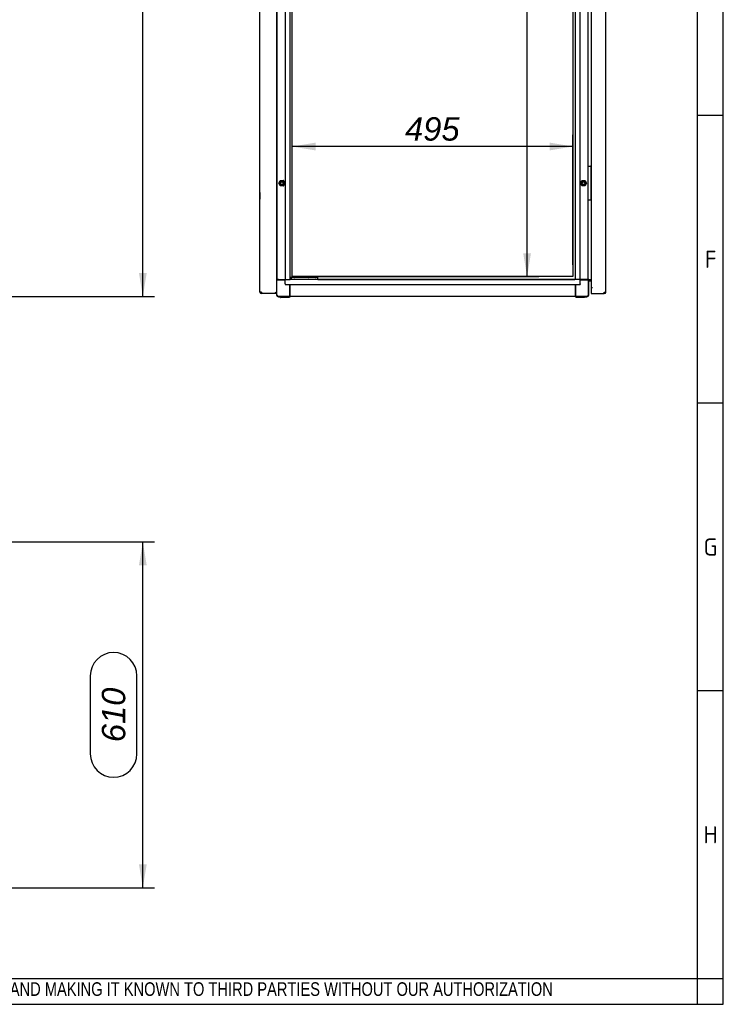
# Model space of a CAD drawing. Extents: x -12 to 412, y 11 to 308.
# Tile 7 of 11: x 329 to 412, y 11 to 127. Entities that reach past the tile are written whole.
import ezdxf
from ezdxf.lldxf.tags import DXFTag

# ---------------------------------------------------------------- set-up
doc = ezdxf.new("R2010")
doc.units = 0
doc.layers.get('0').update_dxf_attribs({"linetype": 'CONTINUOUS'})
for name, color, linetype in [('_TRANSLATION', 7, 'CONTINUOUS'), ('AE00198_03', 7, 'CONTINUOUS'), ('AE00219_00', 7, 'CONTINUOUS'), ('AE00219_03', 7, 'CONTINUOUS'), ('AE00368_00', 7, 'CONTINUOUS'), ('AE00500_10', 7, 'CONTINUOUS'), ('DEFAULT', 7, 'CONTINUOUS'), ('DV3__TRANSLATION', 7, 'CONTINUOUS'), ('F0000000_08', 7, 'CONTINUOUS'), ('F0000000_96', 7, 'CONTINUOUS'), ('F0000000_97', 7, 'CONTINUOUS'), ('F0000000_98', 7, 'CONTINUOUS'), ('M0000000_06', 7, 'CONTINUOUS'), ('M0000000_29', 7, 'CONTINUOUS'), ('M0000000_39', 7, 'CONTINUOUS'), ('M0000000_40', 7, 'CONTINUOUS'), ('M0000000_52', 7, 'CONTINUOUS'), ('M0000000_57', 7, 'CONTINUOUS')]:
    doc.layers.add(name, color=color, linetype=linetype)
doc.styles.add('SEACAD_ARIAL', font='arial.ttf')
doc.styles.add('SEACAD_ARIALI', font='ariali.ttf')
tags = doc.linetypes.add('CENTER2', pattern=[28.575, 19.05, -3.175, 3.175, -3.175]).pattern_tags.tags
tags[10:11] = [DXFTag(74, 4), DXFTag(75, 0), DXFTag(340, '0'), DXFTag(46, 0.0), DXFTag(50, 0.0), DXFTag(44, 0.0), DXFTag(45, 0.0)]
tags[8:9] = [DXFTag(74, 4), DXFTag(75, 0), DXFTag(340, '0'), DXFTag(46, 0.0), DXFTag(50, 0.0), DXFTag(44, 0.0), DXFTag(45, 0.0)]
tags[6:7] = [DXFTag(74, 4), DXFTag(75, 0), DXFTag(340, '0'), DXFTag(46, 0.0), DXFTag(50, 0.0), DXFTag(44, 0.0), DXFTag(45, 0.0)]
tags[4:5] = [DXFTag(74, 4), DXFTag(75, 0), DXFTag(340, '0'), DXFTag(46, 0.0), DXFTag(50, 0.0), DXFTag(44, 0.0), DXFTag(45, 0.0)]
doc.dimstyles.new('ISO', dxfattribs={"dimtxt": 2.75, "dimasz": 2.75, "dimexe": 1.375, "dimexo": 1.375, "dimgap": 0.6875, "dimtad": 1, "dimdec": 1, "dimlfac": 15, "dimtxsty": 'SEACAD_ARIAL', "dimblk1": '_SE_FILLED', "dimblk2": '_SE_FILLED', "dimsah": 1, "dimcen": 1.375, "dimazin": 3, "dimtfac": 0.7, "dimtdec": 3, "dimtmove": 0, "dimatfit": 3})

# ---------------------------------------------------------------- blocks, each defined once
blk = doc.blocks.new('SE2')
at = {"layer": 'AE00198_03', "color": 7, "linetype": 'CONTINUOUS'}
for p, q in [((396.56, 109.36), (396.52, 109.36)), ((396.52, 108.66), (396.56, 108.66)), ((396.56, 106.36), (396.52, 106.36)), ((396.52, 105.66), (396.56, 105.66))]:
    blk.add_line(p, q, dxfattribs=at)
at = {"layer": 'AE00219_00', "color": 7, "linetype": 'CONTINUOUS'}
for p, q in [((361.87, 96.21), (361.89, 96.19)), ((362.29, 96.19), (361.89, 96.19)), ((361.89, 96.19), (361.89, 96.18)), ((362.29, 96.19), (362.31, 96.21)), ((362.29, 96.18), (362.29, 96.19)), ((363.53, 96.21), (363.56, 96.19)), ((363.96, 96.19), (363.56, 96.19)), ((363.56, 96.19), (363.56, 96.18)), ((363.96, 96.19), (363.98, 96.21)), ((363.96, 96.18), (363.96, 96.19))]:
    blk.add_line(p, q, dxfattribs=at)
at = {"layer": 'AE00219_03', "color": 7, "linetype": 'CONTINUOUS'}
for p, q in [((357.61, 106.41), (357.61, 105.61)), ((357.62, 106.41), (357.61, 106.41)), ((357.61, 105.61), (357.62, 105.61)), ((357.61, 94.78), (357.61, 95.58)), ((357.62, 95.58), (357.61, 95.58)), ((357.61, 94.78), (357.62, 94.78))]:
    blk.add_line(p, q, dxfattribs=at)
at = {"layer": 'AE00368_00', "color": 7, "linetype": 'CONTINUOUS'}
for p, q in [((361.41, 96.21), (361.41, 96.18)), ((362.77, 96.18), (362.77, 96.21)), ((363.08, 96.21), (363.08, 96.18)), ((364.44, 96.21), (364.39, 96.21)), ((364.44, 96.18), (364.44, 96.21))]:
    blk.add_line(p, q, dxfattribs=at)
for centre, start, end in [((361.66, 96.17), 16.6015, 90), ((362.52, 96.17), 90, 163.3985), ((363.33, 96.17), 16.6015, 90), ((364.18, 96.17), 90, 163.3985)]:
    blk.add_arc(centre, 0.0467, start, end, dxfattribs=at)
at = {"layer": 'AE00500_10', "color": 7, "linetype": 'CONTINUOUS'}
for p, q in [((359.59, 109.33), (359.62, 109.33)), ((359.62, 108.7), (359.59, 108.7)), ((359.83, 107.52), (360.01, 107.83)), ((359.9, 107.51), (360.05, 107.76)), ((360.01, 107.83), (360.37, 107.83)), ((360.05, 107.76), (360.33, 107.76)), ((360.33, 107.76), (360.48, 107.51)), ((360.37, 107.83), (360.55, 107.52)), ((395.3, 107.52), (395.47, 107.83)), ((395.37, 107.51), (395.51, 107.76)), ((395.48, 107.83), (395.84, 107.83)), ((395.51, 107.76), (395.8, 107.76)), ((395.8, 107.76), (395.94, 107.51)), ((395.84, 107.83), (396.02, 107.52)), ((360.01, 107.2), (359.83, 107.51)), ((360.05, 107.26), (359.9, 107.51)), ((360.37, 107.2), (360.01, 107.2)), ((360.33, 107.26), (360.05, 107.26)), ((360.48, 107.51), (360.33, 107.26)), ((360.55, 107.51), (360.37, 107.2)), ((395.47, 107.2), (395.3, 107.51)), ((395.51, 107.26), (395.37, 107.51)), ((395.84, 107.2), (395.48, 107.2)), ((395.8, 107.26), (395.51, 107.26)), ((395.94, 107.51), (395.8, 107.26)), ((396.02, 107.51), (395.84, 107.2)), ((359.59, 106.33), (359.62, 106.33)), ((359.62, 105.7), (359.59, 105.7))]:
    blk.add_line(p, q, dxfattribs=at)
for centre in [(360.19, 107.51), (395.66, 107.51)]:
    blk.add_circle(centre, 0.164, dxfattribs=at)
for centre, radius, start, end in [((360.19, 107.51), 0.2, 75, 15), ((360.01, 107.82), 0.00333, 90, 150), ((360.37, 107.82), 0.00333, 30, 90), ((395.66, 107.51), 0.2, 75, 15), ((395.48, 107.82), 0.00333, 90, 150), ((395.84, 107.82), 0.00333, 30, 90), ((359.83, 107.51), 0.00333, 150, 210), ((360.01, 107.2), 0.00333, 210, 270), ((360.37, 107.2), 0.00333, 270, 330), ((360.55, 107.51), 0.00333, 330, 30), ((395.3, 107.51), 0.00333, 150, 210), ((395.48, 107.2), 0.00333, 210, 270), ((395.84, 107.2), 0.00333, 270, 330), ((396.01, 107.51), 0.00333, 330, 30)]:
    blk.add_arc(centre, radius, start, end, dxfattribs=at)
at = {"layer": 'DV3__TRANSLATION', "color": 7, "linetype": 'CENTER2'}
for p, q in [((361.42, 96.51), (361.42, 211.85)), ((394.42, 211.85), (394.42, 96.51)), ((394.42, 96.51), (361.42, 96.51))]:
    blk.add_line(p, q, dxfattribs=at)
at = {"layer": 'F0000000_08', "color": 7, "linetype": 'CONTINUOUS'}
for p, q in [((396.22, 105.55), (396.22, 109.48)), ((396.26, 109.51), (396.29, 109.51)), ((396.29, 109.51), (396.46, 109.51)), ((396.46, 109.51), (396.49, 109.51)), ((396.49, 109.51), (396.5, 109.51)), ((396.51, 109.51), (396.5, 109.51)), ((396.52, 109.48), (396.52, 105.55)), ((396.53, 109.5), (396.56, 109.47)), ((396.29, 105.51), (396.26, 105.51)), ((396.46, 105.51), (396.29, 105.51)), ((396.49, 105.51), (396.46, 105.51)), ((396.5, 105.51), (396.49, 105.51)), ((396.56, 105.56), (396.53, 105.53))]:
    blk.add_line(p, q, dxfattribs=at)
for centre, start, end in [((396.26, 109.48), 90, 180), ((396.49, 109.48), 0, 90), ((396.51, 109.48), 36.8699, 90), ((396.26, 105.55), 180, 270), ((396.49, 105.55), 270, 0), ((396.51, 105.55), 270, 323.1301)]:
    blk.add_arc(centre, 0.0333, start, end, dxfattribs=at)
at = {"layer": 'F0000000_96', "color": 7, "linetype": 'CONTINUOUS'}
for p, q in [((357.62, 94.7), (357.62, 213.66)), ((359.59, 94.61), (359.59, 213.75)), ((357.81, 94.7), (357.62, 94.7)), ((357.62, 94.62), (357.64, 94.64)), ((359.49, 94.51), (357.81, 94.51)), ((357.81, 94.51), (357.81, 94.51)), ((359.49, 94.61), (359.4, 94.7)), ((359.49, 94.61), (359.4, 94.7)), ((359.49, 94.51), (359.49, 94.61)), ((359.59, 94.61), (359.49, 94.61)), ((359.59, 94.61), (359.49, 94.61)), ((359.59, 94.51), (359.49, 94.51)), ((359.59, 94.51), (359.59, 94.61))]:
    blk.add_line(p, q, dxfattribs=at)
for centre, radius, start, end in [((357.81, 94.7), 0.187, 180, 270), ((369.41, 94.69), 11.6, 179.9482, 180.8703)]:
    blk.add_arc(centre, radius, start, end, dxfattribs=at)
at = {"layer": 'F0000000_97', "color": 7, "linetype": 'CONTINUOUS'}
for p, q in [((396.56, 213.18), (396.56, 95.18)), ((398.29, 94.7), (398.29, 213.66)), ((396.71, 95.18), (396.56, 95.18)), ((396.56, 95.18), (396.56, 94.7)), ((396.71, 95.18), (396.56, 95.18)), ((396.71, 95.18), (396.71, 95.18)), ((396.71, 95.18), (396.71, 95.18)), ((396.56, 94.7), (396.56, 94.51)), ((396.56, 94.51), (398.1, 94.51)), ((398.1, 94.7), (398.29, 94.7)), ((398.1, 94.51), (398.1, 94.51))]:
    blk.add_line(p, q, dxfattribs=at)
for centre, radius, start, end in [((386.5, 94.69), 11.6, 359.1297, 0.0518), ((398.1, 94.7), 0.187, 270.0021, 359.9979)]:
    blk.add_arc(centre, radius, start, end, dxfattribs=at)
at = {"layer": 'F0000000_98', "color": 7, "linetype": 'CONTINUOUS'}
blk.add_open_spline([(396.56, 94.7), (396.56, 94.69), (396.56, 94.68), (396.56, 94.67)], degree=3, dxfattribs=at)
at = {"layer": 'M0000000_06', "color": 7, "linetype": 'CONTINUOUS'}
for p, q in [((359.79, 96.18), (359.59, 96.18)), ((359.79, 96.11), (359.59, 96.11)), ((359.62, 94.35), (359.62, 96.11)), ((359.79, 96.18), (360.59, 96.18)), ((360.59, 96.11), (359.79, 96.11)), ((396.06, 96.18), (395.26, 96.18)), ((396.06, 96.11), (395.26, 96.11)), ((396.27, 96.18), (396.06, 96.18)), ((396.27, 96.11), (396.06, 96.11)), ((396.22, 96.11), (396.22, 94.35)), ((396.27, 96.11), (396.27, 96.18)), ((396.27, 94.35), (396.27, 96.11)), ((361.12, 94.35), (361.12, 95.58)), ((361.19, 94.35), (361.19, 95.58)), ((394.66, 95.58), (394.66, 94.35)), ((394.72, 95.58), (394.72, 94.35)), ((359.57, 94.61), (359.57, 94.61)), ((359.57, 94.51), (359.57, 94.35)), ((361.12, 94.18), (359.79, 94.18)), ((359.79, 94.13), (360.06, 94.13)), ((360.06, 94.06), (360.06, 94.18)), ((360.19, 94.05), (360.07, 94.05)), ((360.92, 94.05), (360.19, 94.05)), ((361.04, 94.05), (360.92, 94.05)), ((361.06, 94.06), (361.06, 94.18)), ((361.06, 94.13), (361.12, 94.13)), ((361.12, 94.13), (361.12, 94.35)), ((361.12, 94.13), (361.19, 94.13)), ((361.19, 94.13), (361.19, 94.35)), ((394.66, 94.35), (394.66, 94.13)), ((394.72, 94.13), (394.66, 94.13)), ((394.72, 94.35), (394.72, 94.13)), ((396.06, 94.18), (394.72, 94.18)), ((394.72, 94.13), (394.79, 94.13)), ((394.79, 94.06), (394.79, 94.18)), ((394.92, 94.05), (394.81, 94.05)), ((395.66, 94.05), (394.92, 94.05)), ((395.77, 94.05), (395.66, 94.05)), ((395.79, 94.06), (395.79, 94.18)), ((395.79, 94.13), (396.06, 94.13))]:
    blk.add_line(p, q, dxfattribs=at)
for centre, radius, start, end in [((359.79, 94.35), 0.217, 180, 270), ((359.79, 94.35), 0.167, 180, 270), ((360.07, 94.06), 0.0167, 180, 270), ((361.04, 94.06), 0.0167, 270, 0), ((394.81, 94.06), 0.0167, 180, 270), ((395.77, 94.06), 0.0167, 270, 0), ((396.06, 94.35), 0.167, 270, 0), ((396.06, 94.35), 0.217, 270, 0)]:
    blk.add_arc(centre, radius, start, end, dxfattribs=at)
at = {"layer": 'M0000000_29', "color": 7, "linetype": 'CONTINUOUS'}
for p, q in [((359.62, 212.18), (359.62, 96.18)), ((360.59, 212.18), (360.59, 96.18)), ((361.19, 96.18), (361.19, 212.18)), ((394.66, 212.18), (394.66, 96.18)), ((395.26, 96.18), (395.26, 212.18)), ((396.22, 109.48), (396.22, 133.88)), ((396.22, 96.18), (396.22, 105.55)), ((360.67, 96.18), (360.59, 96.18)), ((360.67, 96.18), (360.94, 96.18)), ((360.94, 96.18), (361.19, 96.18)), ((394.9, 96.18), (394.66, 96.18)), ((395.17, 96.18), (394.9, 96.18)), ((395.26, 96.18), (395.17, 96.18)), ((396.27, 96.18), (396.31, 96.18)), ((396.31, 96.18), (396.56, 96.18))]:
    blk.add_line(p, q, dxfattribs=at)
at = {"layer": 'M0000000_39', "color": 7, "linetype": 'CONTINUOUS'}
for p, q in [((360.59, 95.93), (360.59, 96.18)), ((394.66, 96.18), (361.19, 96.18)), ((395.26, 95.93), (395.26, 96.18)), ((360.59, 95.66), (360.59, 95.93)), ((360.59, 95.66), (360.59, 95.58)), ((360.59, 95.58), (395.26, 95.58)), ((395.26, 95.66), (395.26, 95.93)), ((395.26, 95.66), (395.26, 95.58)), ((394.66, 94.18), (361.19, 94.18))]:
    blk.add_line(p, q, dxfattribs=at)
at = {"layer": 'M0000000_40', "color": 7, "linetype": 'CONTINUOUS'}
for p in [(364.44, 96.18), (394.64, 96.18)]:
    blk.add_line(p, (394.64, 96.18), dxfattribs=at)
at = {"layer": 'M0000000_52', "color": 7, "linetype": 'CONTINUOUS'}
for p, q in [((396.36, 96.1), (396.27, 96.1)), ((396.36, 96.18), (396.36, 96.1)), ((396.36, 96.1), (396.56, 96.1)), ((396.36, 96.09), (396.36, 96.01)), ((396.56, 96.09), (396.36, 96.09)), ((396.36, 96.01), (396.56, 96.01))]:
    blk.add_line(p, q, dxfattribs=at)
for radius, end in [(0.213, 112.9934), (0.133, 128.6822)]:
    blk.add_arc((396.36, 95.88), radius, 90, end, dxfattribs=at)
at = {"layer": 'M0000000_57', "color": 7, "linetype": 'CONTINUOUS'}
for p, q in [((361.32, 96.41), (361.19, 96.41)), ((361.29, 96.38), (361.29, 96.25)), ((361.29, 96.21), (361.32, 96.21)), ((361.62, 96.41), (361.32, 96.41)), ((361.32, 96.21), (361.62, 96.21)), ((364.09, 96.41), (361.62, 96.41)), ((361.62, 96.21), (364.09, 96.21)), ((364.39, 96.41), (364.09, 96.41)), ((364.09, 96.21), (364.39, 96.21)), ((364.42, 96.25), (364.42, 96.38)), ((364.42, 96.21), (364.42, 96.25))]:
    blk.add_line(p, q, dxfattribs=at)
for centre, start, end in [((361.32, 96.38), 90, 180), ((361.32, 96.25), 180, 270), ((364.39, 96.38), 0, 90), ((364.39, 96.25), 270, 0)]:
    blk.add_arc(centre, 0.0333, start, end, dxfattribs=at)
blk = doc.blocks.new('DMBLK82')
at = {"layer": '_TRANSLATION', "linetype": 'CONTINUOUS'}
for points in [[(344.31, 211.66), (343.86, 214.41), (343.4, 211.66)], [(344.31, 96.93), (343.4, 96.93), (343.86, 94.18)]]:
    blk.add_hatch(color=7, dxfattribs=at).paths.add_polyline_path(points)
at = {"layer": '_TRANSLATION', "color": 7, "linetype": 'CONTINUOUS'}
for p, q in [((326.96, 214.41), (345.23, 214.41)), ((343.86, 94.18), (343.86, 214.41)), ((337.67, 159.95), (337.67, 148.64)), ((343.17, 148.64), (343.17, 159.95)), ((325.42, 94.18), (345.23, 94.18))]:
    blk.add_line(p, q, dxfattribs=at)
for centre, start, end in [((340.42, 159.95), 0, 180), ((340.42, 148.64), 180, 0)]:
    blk.add_arc(centre, 2.75, start, end, dxfattribs=at)
at = {"layer": '_TRANSLATION', "color": 7, "linetype": 'CONTINUOUS', "style": 'SEACAD_ARIALI'}
blk.add_text('1800', height=2.75, rotation=90, dxfattribs=at).set_placement((341.79, 150.02))
blk = doc.blocks.new('_SE_FILLED')
at = {"color": 0}
blk.add_line((0, 0), (-1, 0), dxfattribs=at)
blk.add_solid([(0, 0), (-1, -0.1665), (-1, 0.1665), (0, 0)], dxfattribs=at)
blk = doc.blocks.new('DMBLK93')
at = {"layer": '_TRANSLATION', "linetype": 'CONTINUOUS'}
for points in [[(389.48, 209.1), (389.03, 211.85), (388.57, 209.1)], [(389.48, 99.26), (388.57, 99.26), (389.03, 96.51)]]:
    blk.add_hatch(color=7, dxfattribs=at).paths.add_polyline_path(points)
at = {"layer": '_TRANSLATION', "color": 7, "linetype": 'CONTINUOUS'}
for p, q in [((389.03, 96.51), (389.03, 211.85)), ((362.8, 96.51), (390.4, 96.51))]:
    blk.add_line(p, q, dxfattribs=at)
at = {"layer": '_TRANSLATION', "color": 7, "linetype": 'CONTINUOUS', "style": 'SEACAD_ARIALI'}
blk.add_text('1730', height=2.75, rotation=90, dxfattribs=at).set_placement((388.34, 147.18))
blk = doc.blocks.new('DMBLK94')
at = {"layer": '_TRANSLATION', "linetype": 'CONTINUOUS'}
for points in [[(364.17, 112.27), (361.42, 111.81), (364.17, 111.35)], [(391.67, 112.27), (391.67, 111.35), (394.42, 111.81)]]:
    blk.add_hatch(color=7, dxfattribs=at).paths.add_polyline_path(points)
at = {"layer": '_TRANSLATION', "color": 7, "linetype": 'CONTINUOUS'}
for p, q in [((361.42, 97.89), (361.42, 113.19)), ((394.42, 97.89), (394.42, 113.19)), ((394.42, 111.81), (361.42, 111.81))]:
    blk.add_line(p, q, dxfattribs=at)
at = {"layer": '_TRANSLATION', "color": 7, "linetype": 'CONTINUOUS', "style": 'SEACAD_ARIALI'}
blk.add_text('495', height=2.75, dxfattribs=at).set_placement((374.68, 112.5))
blk = doc.blocks.new('DMBLK104')
at = {"layer": '_TRANSLATION', "linetype": 'CONTINUOUS'}
for points in [[(344.31, 62.57), (343.86, 65.32), (343.4, 62.57)], [(344.31, 27.41), (343.4, 27.41), (343.86, 24.66)]]:
    blk.add_hatch(color=7, dxfattribs=at).paths.add_polyline_path(points)
at = {"layer": '_TRANSLATION', "color": 7, "linetype": 'CONTINUOUS'}
for p, q in [((328.36, 65.32), (345.23, 65.32)), ((343.86, 24.66), (343.86, 65.32)), ((337.67, 49.57), (337.67, 40.41)), ((343.17, 40.41), (343.17, 49.57)), ((301.43, 24.66), (345.23, 24.66))]:
    blk.add_line(p, q, dxfattribs=at)
for centre, start, end in [((340.42, 49.57), 0, 180), ((340.42, 40.41), 180, 0)]:
    blk.add_arc(centre, 2.75, start, end, dxfattribs=at)
at = {"layer": '_TRANSLATION', "color": 7, "linetype": 'CONTINUOUS', "style": 'SEACAD_ARIALI'}
blk.add_text('610', height=2.75, rotation=90, dxfattribs=at).set_placement((341.79, 41.78))

msp = doc.modelspace()

# ---------------------------------------------------------------- linework, layer by layer
at = {"color": 7, "linetype": 'CONTINUOUS'}
for p, q in [((412.092, 10.9591), (412.092, 287.5885)), ((412.092, 115.4523), (409.0633, 115.4523)), ((412.092, 81.6309), (409.0633, 81.6309)), ((412.092, 47.8094), (409.0633, 47.8094)), ((6.2345, 10.9591), (412.092, 10.9591))]:
    msp.add_line(p, q, dxfattribs=at)
at = {"layer": 'DEFAULT', "color": 7, "linetype": 'CONTINUOUS'}
for p, q in [((409.0633, 10.9591), (409.0633, 287.5885)), ((6.2345, 13.9879), (412.092, 13.9879))]:
    msp.add_line(p, q, dxfattribs=at)

# ---------------------------------------------------------------- block references
at = {"layer": '_TRANSLATION'}
msp.add_blockref('SE2', (0, 0), dxfattribs=at)

# ---------------------------------------------------------------- texts
for s, insert, char_height, width, attachment_point in [('{\\fSolid Edge ANSI|b0||i0||c0|p34;\\C7;\\H2.019192;\\W1.;F}', (410.6121, 97.5377), 2.019192, 2.271601, 8), ('{\\fSolid Edge ANSI|b0||i0||c0|p34;\\C7;\\H2.019192;\\W1.;G}', (410.5863, 63.7163), 2.019192, 2.5871, 8), ('{\\fSolid Edge ANSI|b0||i0||c0|p34;\\C7;\\H2.019192;\\W1.;H}', (410.5882, 29.8948), 2.019192, 2.713299, 8), ('{\\fArial Narrow|b0||i0||c0|p34;\\C7;\\H1.6;\\W0.94;IN ACCORDANCE WITH THE LAW, WE RESERVE THE OWNERSHIP OF THIS DESIGN WITH THE PROHIBITION OF REPRODUCING IT AND MAKING IT KNOWN TO THIRD PARTIES WITHOUT OUR AUTHORIZATION}', (219.6882, 11.6523), 1.6, 181.995713, 7)]:
    msp.add_mtext(s, dxfattribs=dict(insert=insert, char_height=char_height, width=width, attachment_point=attachment_point))

# ---------------------------------------------------------------- dimensions: what is measured, and where the dimension line sits
at = {"layer": '_TRANSLATION', "color": 7, "linetype": 'CONTINUOUS'}
dim = msp.add_linear_dim(base=(343.856, 214.4135), p1=(324.0428, 94.1801), p2=(325.5895, 214.4135), angle=90, text='\\A1;<>', dimstyle='ISO', override={"dimdec": 0, "dimrnd": 10, "dimtdec": 4}, dxfattribs=at)
dim.commit()
dim.dimension.update_dxf_attribs({"geometry": 'DMBLK82', "text_midpoint": (343.856, 154.2968), "dimtype": 160})
for base, p1, p2, picture, middle in [((389.0264, 211.8468), (361.4228, 96.5135), (394.4228, 211.8468), 'DMBLK93', (389.0264, 151.4539)), ((343.856, 65.3238), (300.0591, 24.6572), (326.9895, 65.3238), 'DMBLK104', (343.856, 44.9905))]:
    dim = msp.add_linear_dim(base=base, p1=p1, p2=p2, angle=90, text='\\A1;<>', dimstyle='ISO', dxfattribs=at)
    dim.commit()
    dim.dimension.update_dxf_attribs({"geometry": picture, "text_midpoint": middle, "dimtype": 160})
dim = msp.add_linear_dim(base=(361.4228, 111.8121), p1=(394.4228, 96.5135), p2=(361.4228, 96.5135), text='\\A1;<>', dimstyle='ISO', dxfattribs=at)
dim.commit()
dim.dimension.update_dxf_attribs({"geometry": 'DMBLK94', "text_midpoint": (377.9228, 111.8121), "dimtype": 160})

doc.saveas('drawing.dxf')
